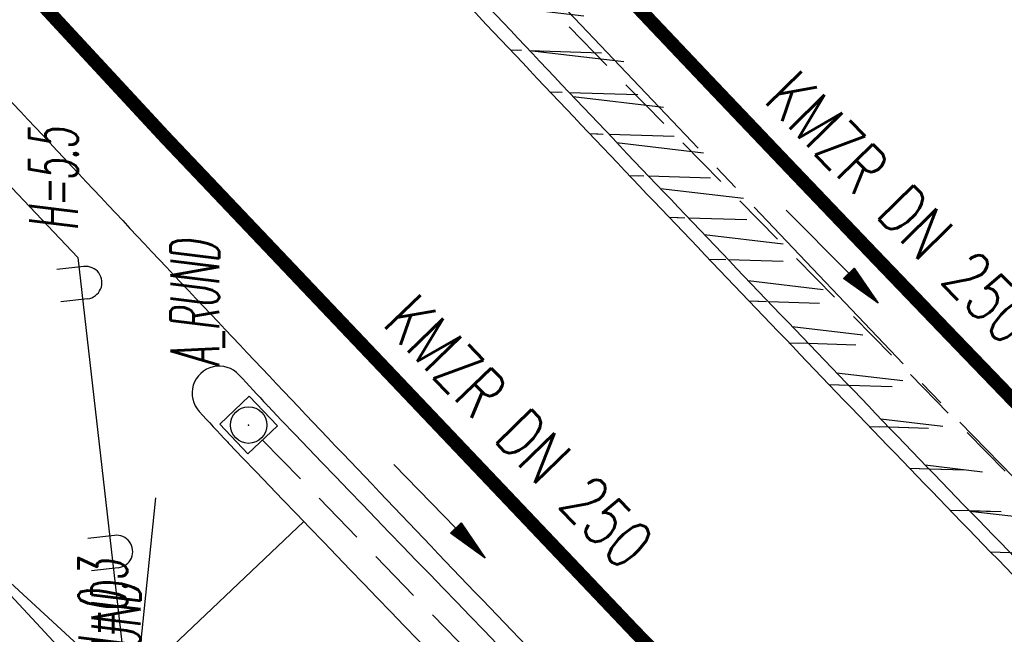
# Model space of a CAD drawing. Extents: x 448150 to 449332, y 437108 to 438384.
# Tile 123 of 172: x 448636 to 448673, y 437779 to 437801. Entities that reach past the tile are written whole.
import ezdxf
from ezdxf.enums import TextEntityAlignment as Align

# ---------------------------------------------------------------- set-up
doc = ezdxf.new("R2010")
doc.units = 0
doc.header["$LTSCALE"] = 2
doc.header["$MEASUREMENT"] = 0
for name, pattern in [('ACHSE', [5.5, 4, -0.5, 0.5, -0.5]), ('AUSGEZOGEN', [0]), ('GESTRICH-X2', [1.5, 1, -0.5])]:
    doc.linetypes.add(name, pattern=pattern)
doc.layers.get('0').update_dxf_attribs({"linetype": 'AUSGEZOGEN'})
for name, color, linetype in [('212-GRENZL-BAB', 7, 'AUSGEZOGEN'), ('ACHSETOP', 250, 'ACHSE'), ('ANMERKUNG', 7, 'CONTINUOUS'), ('BOESCHG', 250, 'AUSGEZOGEN'), ('FBRTOP', 250, 'AUSGEZOGEN'), ('KANAL', 7, 'GESTRICH-X2'), ('LAERMWAND', 1, 'AUSGEZOGEN'), ('MULDE', 250, 'AUSGEZOGEN'), ('PFEIL', 7, 'CONTINUOUS'), ('SCHLITZRINNE', 200, 'AUSGEZOGEN'), ('SCHSYMBOL', 200, 'AUSGEZOGEN'), ('TEXTO', 4, 'CONTINUOUS')]:
    doc.layers.add(name, color=color, linetype=linetype)
doc.styles.add('ROMANS', font='romans.shx', dxfattribs={"width": 0.8})
pattern_1 = [(358.2745306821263, (448649.363878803, 437806.4095815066), (0.04516585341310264, 1.49931986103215), [])]

# ---------------------------------------------------------------- blocks, each defined once
blk = doc.blocks.new('20')
blk.add_lwpolyline([(-0.7540238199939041, -0.7510624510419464), (0.7541923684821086, -0.7510624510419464), (0.7541923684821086, 0.7497802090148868), (-0.7540238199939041, 0.7497802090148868)], close=True)
blk.add_circle((0, 0), 0.675503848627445)
blk.add_point((0, 0))
blk = doc.blocks.new('LAERMR')
for p, q in [((-0.600039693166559, 0.1830825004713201), (-0.5998228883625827, -0.8169174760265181)), ((0.5999602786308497, 0.1833426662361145), (0.6001770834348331, -0.8166573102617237))]:
    blk.add_line(p, q)
blk.add_arc((-3.970726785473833e-05, 0.1832125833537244), 0.6, 0.01242200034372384, 180.0124220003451)
blk = doc.blocks.new('PFEIL2')
at = {"color": 0}
for p, q in [((0.8796887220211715, 0.0024565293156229), (-2.401395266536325, -0.0115320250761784)), ((0.8808543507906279, -0.2709205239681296), (0.8785230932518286, 0.2758335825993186)), ((0.8785230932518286, 0.2758335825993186), (2.429089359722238, 0.0090619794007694)), ((0.9110887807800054, 0.2702307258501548), (0.8785706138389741, 0.2646884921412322)), ((0.9651190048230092, 0.2609349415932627), (0.8786494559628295, 0.2461975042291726)), ((1.01914922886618, 0.2516391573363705), (0.8787282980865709, 0.2277065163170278)), ((1.073179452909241, 0.24234337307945), (0.8788071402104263, 0.2092155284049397)), ((1.127209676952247, 0.2330475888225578), (0.8788859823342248, 0.1907245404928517)), ((1.181239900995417, 0.2237518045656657), (0.8789648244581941, 0.1722335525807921)), ((1.235270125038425, 0.2144560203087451), (0.8790436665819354, 0.1537425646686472)), ((1.289300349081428, 0.2051602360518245), (0.8791225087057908, 0.1352515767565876)), ((1.34333057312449, 0.195864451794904), (0.8792013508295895, 0.1167605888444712)), ((1.397360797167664, 0.1865686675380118), (0.8792801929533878, 0.0982696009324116)), ((1.451391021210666, 0.1772728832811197), (0.8793590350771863, 0.0797786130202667)), ((1.505421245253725, 0.1679770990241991), (0.8794378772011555, 0.0612876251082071)), ((1.559451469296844, 0.1586813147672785), (0.8795167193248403, 0.0427966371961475)), ((1.613481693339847, 0.1493855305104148), (0.8795955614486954, 0.024305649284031)), ((1.66751191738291, 0.140089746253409), (0.8796744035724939, 0.005814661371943)), ((1.721542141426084, 0.1307939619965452), (0.8797532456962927, -0.0126763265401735)), ((1.775572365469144, 0.1214981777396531), (0.8798320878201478, -0.0311673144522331)), ((1.82960258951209, 0.1122023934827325), (0.8799109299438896, -0.0496583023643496)), ((1.883632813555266, 0.1029066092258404), (0.8799897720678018, -0.0681492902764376)), ((1.937663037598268, 0.0936108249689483), (0.8800686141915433, -0.08664027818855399)), ((1.991693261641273, 0.0843150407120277), (0.8801474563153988, -0.105131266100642)), ((2.045723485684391, 0.0750192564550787), (0.8802262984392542, -0.1236222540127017)), ((2.099753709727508, 0.0657234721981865), (0.8803051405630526, -0.1421132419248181)), ((2.153783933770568, 0.056427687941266), (0.8803839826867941, -0.1606042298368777)), ((2.207814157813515, 0.0471319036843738), (0.8804628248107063, -0.1790952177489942)), ((2.261844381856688, 0.0378361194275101), (0.8805416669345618, -0.1975862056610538)), ((2.31587460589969, 0.0285403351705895), (0.8806205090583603, -0.2160771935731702)), ((2.36990482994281, 0.0192445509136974), (0.8806993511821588, -0.2345681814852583)), ((2.423935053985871, 0.009948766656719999), (0.8807781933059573, -0.2530591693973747)), ((2.429089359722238, 0.0090619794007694), (0.8808543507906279, -0.2709205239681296))]:
    blk.add_line(p, q, dxfattribs=at)

msp = doc.modelspace()

# ---------------------------------------------------------------- hatches: boundary and pattern name
at = {"layer": 'SCHLITZRINNE'}
h = msp.add_hatch(dxfattribs=at)
h.set_pattern_fill('_USER', color=256, scale=1.5, angle=45, style=0, pattern_type=0)
h.set_pattern_definition([(353.2903893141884, (448535.0214528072, 437939.7289510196), (0.1752559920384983, 1.489726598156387), [])])
edge = h.paths.add_edge_path()
edge.add_arc((450110.1306910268, 439174.8855906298), 2002.144653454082, 217.6466916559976, 217.7521611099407)
edge.add_arc((450110.1306910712, 439174.8855906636), 2001.644653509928, 217.6466916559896, 217.8050314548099)
edge.add_arc((450106.0111629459, 439171.6895692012), 1996.430723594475, 217.8050312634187, 218.1638878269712)
edge.add_arc((450104.6204673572, 439170.5966182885), 1994.661945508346, 218.1638878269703, 218.5234401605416)
edge.add_arc((450102.3610331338, 439168.7978830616), 1991.77395461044, 218.5234403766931, 218.8832532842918)
edge.add_arc((450113.0802769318, 439177.4420506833), 2005.544351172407, 218.8832532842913, 219.2403848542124)
edge.add_arc((450118.7786976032, 439182.0962609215), 2012.90190994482, 219.2403848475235, 219.5968631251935)
edge.add_arc((450119.4406360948, 439182.6438030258), 2013.760958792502, 219.5968631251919, 219.9534656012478)
edge.add_arc((450109.1314138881, 439174.007603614), 2000.312389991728, 219.9534657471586, 220.3112649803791)
edge.add_arc((450102.1189203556, 439168.0582058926), 1991.116173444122, 220.3112649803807, 220.6706485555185)
edge.add_arc((450113.5814255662, 439177.9073012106), 2006.228873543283, 220.6706484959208, 221.0286759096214)
edge.add_arc((450111.6346336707, 439176.2132694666), 2003.648225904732, 221.028675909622, 221.3868683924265)
edge.add_arc((450104.9853657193, 439170.3538559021), 1994.78563646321, 221.3868683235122, 221.7458556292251)
edge.add_arc((450107.8928366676, 439172.9484951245), 1998.682499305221, 221.7458556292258, 222.1044143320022)
edge.add_arc((450110.1228680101, 439174.9637980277), 2001.688241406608, 222.1044143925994, 222.4627037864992)
edge.add_arc((450114.2325152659, 439178.7246774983), 2007.259005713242, 222.4627037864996, 222.8197621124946)
edge.add_arc((450115.8226584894, 439180.1981843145), 2009.426902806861, 222.8197620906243, 223.1766277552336)
edge.add_arc((450111.7406385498, 439176.3680447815), 2003.829326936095, 223.1766277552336, 223.5348545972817)
edge.add_arc((450104.4442216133, 439169.4355758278), 1993.7646945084, 223.5348548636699, 223.8939847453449)
edge.add_arc((450103.9872383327, 439168.9959033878), 1993.130545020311, 223.8939847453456, 224.2529103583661)
edge.add_arc((450116.3561424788, 439181.046388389), 2010.399128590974, 224.2529105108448, 224.6102912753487)
edge.add_arc((450116.7664725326, 439181.4511742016), 2010.975515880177, 224.6102912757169, 224.7212884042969)
edge.add_line((448524.848253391, 437951.9944236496), (448525.2441494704, 437952.2998189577))
h = msp.add_hatch(dxfattribs=at)
h.set_pattern_fill('_USER', color=256, scale=1.5, angle=45, style=0, pattern_type=0)
h.set_pattern_definition(pattern_1)
edge = h.paths.add_edge_path()
edge.add_arc((450115.8226584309, 439180.198184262), 2009.926902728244, 222.955100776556, 223.1766277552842)
edge.add_arc((450111.7406385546, 439176.3680447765), 2004.329326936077, 223.176627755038, 223.534854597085)
edge.add_arc((450104.4442218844, 439169.4355760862), 1994.264694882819, 223.5348548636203, 223.8939847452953)
edge.add_arc((450103.9872383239, 439168.9959033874), 1993.630545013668, 223.8939847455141, 224.2529103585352)
edge.add_arc((450116.3561426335, 439181.0463885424), 2010.899128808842, 224.252910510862, 224.6102912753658)
edge.add_arc((450116.7664725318, 439181.4511742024), 2011.475515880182, 224.6102912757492, 224.72128840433)
edge.add_arc((450110.1306910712, 439174.8855906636), 2001.644653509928, 217.6466916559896, 217.8050314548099)
edge.add_arc((450106.0111629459, 439171.6895692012), 1996.430723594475, 217.8050312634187, 218.1638878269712)
edge.add_arc((450104.6204673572, 439170.5966182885), 1994.661945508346, 218.1638878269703, 218.5234401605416)
edge.add_arc((450102.3610331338, 439168.7978830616), 1991.77395461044, 218.5234403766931, 218.8832532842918)
edge.add_arc((450113.0802769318, 439177.4420506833), 2005.544351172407, 218.8832532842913, 219.2403848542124)
edge.add_arc((450118.7786976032, 439182.0962609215), 2012.90190994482, 219.2403848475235, 219.5968631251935)
edge.add_arc((450119.4406360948, 439182.6438030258), 2013.760958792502, 219.5968631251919, 219.9534656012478)
edge.add_arc((450109.1314138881, 439174.007603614), 2000.312389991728, 219.9534657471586, 220.3112649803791)
edge.add_arc((450102.1189203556, 439168.0582058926), 1991.116173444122, 220.3112649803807, 220.6706485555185)
edge.add_arc((450113.5814255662, 439177.9073012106), 2006.228873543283, 220.6706484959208, 221.0286759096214)
edge.add_arc((450111.6346336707, 439176.2132694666), 2003.648225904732, 221.028675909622, 221.3868683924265)
edge.add_arc((450104.9853657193, 439170.3538559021), 1994.78563646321, 221.3868683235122, 221.7458556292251)
edge.add_arc((450107.8928366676, 439172.9484951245), 1998.682499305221, 221.7458556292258, 222.1044143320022)
edge.add_arc((450110.1228680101, 439174.9637980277), 2001.688241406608, 222.1044143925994, 222.4627037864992)
edge.add_arc((450114.2325152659, 439178.7246774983), 2007.259005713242, 222.4627037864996, 222.8197621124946)
edge.add_arc((450115.8226584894, 439180.1981843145), 2009.426902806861, 222.8197620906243, 223.1766277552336)
edge.add_arc((450111.7406385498, 439176.3680447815), 2003.829326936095, 223.1766277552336, 223.5348545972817)
edge.add_arc((450104.4442216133, 439169.4355758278), 1993.7646945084, 223.5348548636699, 223.8939847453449)
edge.add_arc((450103.9872383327, 439168.9959033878), 1993.130545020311, 223.8939847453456, 224.2529103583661)
edge.add_arc((450116.3561424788, 439181.046388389), 2010.399128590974, 224.2529105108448, 224.6102912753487)
edge.add_arc((450116.7664725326, 439181.4511742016), 2010.975515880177, 224.6102912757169, 224.7212884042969)
h = msp.add_hatch(dxfattribs=at)
h.set_pattern_fill('_USER', color=256, scale=1.5, angle=45, style=0, pattern_type=0)
h.set_pattern_definition(pattern_1)
edge = h.paths.add_edge_path()
edge.add_arc((450116.7664726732, 439181.4511743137), 2010.975516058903, 224.7212884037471, 224.9675874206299)
edge.add_arc((450103.943453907, 439168.6426522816), 1992.851276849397, 224.967587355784, 225.2539309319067)
edge.add_arc((450116.7664726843, 439181.4511743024), 2011.475516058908, 224.7212884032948, 224.8060374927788)
edge.add_arc((450115.8226584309, 439180.198184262), 2009.926902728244, 222.955100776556, 223.1766277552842)
edge.add_arc((450111.7406385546, 439176.3680447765), 2004.329326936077, 223.176627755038, 223.534854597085)
edge.add_arc((450104.4442218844, 439169.4355760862), 1994.264694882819, 223.5348548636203, 223.8939847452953)
edge.add_arc((450103.9872383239, 439168.9959033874), 1993.630545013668, 223.8939847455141, 224.2529103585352)
edge.add_arc((450116.3561426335, 439181.0463885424), 2010.899128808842, 224.252910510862, 224.6102912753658)
edge.add_arc((450116.7664725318, 439181.4511742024), 2011.475515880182, 224.6102912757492, 224.72128840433)
edge.add_arc((450110.1306910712, 439174.8855906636), 2001.644653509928, 217.6466916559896, 217.8050314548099)
edge.add_arc((450106.0111629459, 439171.6895692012), 1996.430723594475, 217.8050312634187, 218.1638878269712)
edge.add_arc((450104.6204673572, 439170.5966182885), 1994.661945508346, 218.1638878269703, 218.5234401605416)
edge.add_arc((450102.3610331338, 439168.7978830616), 1991.77395461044, 218.5234403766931, 218.8832532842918)
edge.add_arc((450113.0802769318, 439177.4420506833), 2005.544351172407, 218.8832532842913, 219.2403848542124)
edge.add_arc((450118.7786976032, 439182.0962609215), 2012.90190994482, 219.2403848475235, 219.5968631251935)
edge.add_arc((450119.4406360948, 439182.6438030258), 2013.760958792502, 219.5968631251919, 219.9534656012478)
edge.add_arc((450109.1314138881, 439174.007603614), 2000.312389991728, 219.9534657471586, 220.3112649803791)
edge.add_arc((450102.1189203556, 439168.0582058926), 1991.116173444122, 220.3112649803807, 220.6706485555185)
edge.add_arc((450113.5814255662, 439177.9073012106), 2006.228873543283, 220.6706484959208, 221.0286759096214)
edge.add_arc((450111.6346336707, 439176.2132694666), 2003.648225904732, 221.028675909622, 221.3868683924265)
edge.add_arc((450104.9853657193, 439170.3538559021), 1994.78563646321, 221.3868683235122, 221.7458556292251)
edge.add_arc((450107.8928366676, 439172.9484951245), 1998.682499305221, 221.7458556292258, 222.1044143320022)
edge.add_arc((450110.1228680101, 439174.9637980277), 2001.688241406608, 222.1044143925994, 222.4627037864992)
edge.add_arc((450114.2325152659, 439178.7246774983), 2007.259005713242, 222.4627037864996, 222.8197621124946)
edge.add_arc((450115.8226584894, 439180.1981843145), 2009.426902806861, 222.8197620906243, 223.1766277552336)
edge.add_arc((450111.7406385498, 439176.3680447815), 2003.829326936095, 223.1766277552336, 223.5348545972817)
edge.add_arc((450104.4442216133, 439169.4355758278), 1993.7646945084, 223.5348548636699, 223.8939847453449)
edge.add_arc((450103.9872383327, 439168.9959033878), 1993.130545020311, 223.8939847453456, 224.2529103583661)
edge.add_arc((450116.3561424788, 439181.046388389), 2010.399128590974, 224.2529105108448, 224.6102912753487)
edge.add_arc((450116.7664725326, 439181.4511742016), 2010.975515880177, 224.6102912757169, 224.7212884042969)
h = msp.add_hatch(dxfattribs=at)
h.set_pattern_fill('_USER', color=256, scale=1.5, angle=45, style=0, pattern_type=0)
h.set_pattern_definition([(0.1980866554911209, (448696.2442346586, 437758.026077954), (-0.005185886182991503, 1.499991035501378), [])])
edge = h.paths.add_edge_path()
edge.add_arc((450103.943454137, 439168.6426525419), 1992.851277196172, 225.2539309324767, 225.3265045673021)
edge.add_arc((450104.3794287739, 439169.0836245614), 1993.47138219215, 225.326504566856, 225.6855134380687)
edge.add_arc((450114.1124824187, 439179.0524163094), 2007.403687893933, 225.6855135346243, 226.0432743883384)
edge.add_arc((450116.3736194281, 439181.3974340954), 2010.661271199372, 226.0432743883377, 226.400342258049)
edge.add_arc((450108.3451864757, 439172.9666465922), 1999.019367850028, 226.4003422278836, 226.7584483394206)
edge.add_arc((450107.3588564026, 439171.9178370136), 1997.579628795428, 226.7584483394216, 227.1168978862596)
edge.add_arc((450114.2204334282, 439179.3061425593), 2007.662698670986, 227.1168979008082, 227.4744461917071)
edge.add_arc((450112.0440671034, 439176.9331811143), 2004.442835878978, 227.4744461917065, 227.8323801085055)
edge.add_arc((450107.8236874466, 439172.2734703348), 1998.155983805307, 227.8323802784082, 228.1908768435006)
edge.add_arc((450107.6633674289, 439172.0942196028), 1997.915498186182, 228.1908768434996, 228.5497477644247)
edge.add_arc((450107.0338601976, 439171.3814444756), 1996.964536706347, 228.5497477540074, 228.9087041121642)
edge.add_arc((450111.5720438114, 439176.5852576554), 2003.869229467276, 228.9087041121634, 229.2659637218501)
edge.add_arc((450119.0927358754, 439185.3183664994), 2015.394332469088, 229.2659636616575, 229.6222003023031)
edge.add_arc((450115.1341163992, 439180.6633512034), 2009.283699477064, 229.6222003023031, 229.9799192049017)
edge.add_arc((450101.8076372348, 439164.7927714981), 1988.560033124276, 229.9799192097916, 230.3394972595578)
edge.add_arc((450135.9051685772, 439205.9211021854), 2041.984570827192, 230.3394972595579, 230.6991443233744)
edge.add_arc((450015.7876965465, 439059.170701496), 1852.343100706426, 230.6991443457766, 231.0767531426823)
edge.add_arc((450440.0375489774, 439584.5130156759), 2527.600447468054, 231.0767531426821, 231.4132104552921)
edge.add_arc((449605.1761936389, 438538.2055732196), 1189.036759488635, 231.4132105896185, 231.9037650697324)
edge.add_arc((451876.5991440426, 441435.4507137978), 4870.529883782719, 231.9037650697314, 232.0541152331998)
edge.add_arc((449764.3854963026, 438726.6709472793), 1435.572195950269, 232.0541152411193, 232.3310514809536)
edge.add_arc((663048.573453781, 714993.4720216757), 350453.466018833, 232.3310514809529, 232.3318236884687)
edge.add_arc((452105.7084385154, 441751.7732129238), 5260.88459689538, 232.3318372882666, 232.3381398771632)
edge.add_arc((1083717.784073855, 1260087.557980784), 1038995.50756355, 232.3381398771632, 232.3388292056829)
edge.add_arc((362297.7477168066, 325361.768706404), 141749.6682493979, 52.33595822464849, 52.34101085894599, ccw=False)
edge.add_arc((130991.0734303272, 25697.40866004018), 520301.5223611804, 52.334581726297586, 52.33595822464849, ccw=False)
edge.add_arc((597397.7431004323, 629905.0213576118), 242982.1868703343, 232.3337962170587, 232.3367437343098)
edge.add_arc((1091510.304045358, 1270060.009055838), 1051651.236085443, 232.3367437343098, 232.3374247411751)
edge.add_arc((63904.40745671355, -61307.13840765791), 630166.9348412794, 52.33651599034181, 52.33765248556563, ccw=False)
edge.add_line((448950.6779704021, 437541.2707616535), (448965.9326858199, 437529.4960618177))
edge.add_arc((450103.9434541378, 439168.6426525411), 1993.351277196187, 225.2539309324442, 225.3265045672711)
edge.add_arc((450104.3794287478, 439169.0836245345), 1993.971382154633, 225.3265045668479, 225.6339517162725)
h = msp.add_hatch(dxfattribs=at)
h.set_pattern_fill('_USER', color=256, scale=1.5, angle=45, style=0, pattern_type=0)
h.set_pattern_definition([(1.08479702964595, (448717.7676588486, 437736.8697996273), (-0.02839822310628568, 1.499731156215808), [])])
edge = h.paths.add_edge_path()
edge.add_arc((450104.379387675, 439169.0835825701), 1993.971323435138, 225.6771355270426, 225.6855134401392)
edge.add_arc((450114.1124825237, 439179.0524164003), 2007.903688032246, 225.6855135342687, 226.043274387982)
edge.add_arc((450116.3736194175, 439181.3974340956), 2011.161271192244, 226.0432743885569, 226.3487635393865)
edge.add_arc((450103.943454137, 439168.6426525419), 1992.851277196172, 225.2539309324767, 225.3265045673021)
edge.add_arc((450104.3794287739, 439169.0836245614), 1993.47138219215, 225.326504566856, 225.6855134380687)
edge.add_arc((450114.1124824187, 439179.0524163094), 2007.403687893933, 225.6855135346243, 226.0432743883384)
edge.add_arc((450116.3736194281, 439181.3974340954), 2010.661271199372, 226.0432743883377, 226.400342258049)
edge.add_arc((450108.3451864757, 439172.9666465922), 1999.019367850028, 226.4003422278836, 226.7584483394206)
edge.add_arc((450107.3588564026, 439171.9178370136), 1997.579628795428, 226.7584483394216, 227.1168978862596)
edge.add_arc((450114.2204334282, 439179.3061425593), 2007.662698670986, 227.1168979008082, 227.4744461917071)
edge.add_arc((450112.0440671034, 439176.9331811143), 2004.442835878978, 227.4744461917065, 227.8323801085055)
edge.add_arc((450107.8236874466, 439172.2734703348), 1998.155983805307, 227.8323802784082, 228.1908768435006)
edge.add_arc((450107.6633674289, 439172.0942196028), 1997.915498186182, 228.1908768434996, 228.5497477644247)
edge.add_arc((450107.0338601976, 439171.3814444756), 1996.964536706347, 228.5497477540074, 228.9087041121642)
edge.add_arc((450111.5720438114, 439176.5852576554), 2003.869229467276, 228.9087041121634, 229.2659637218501)
edge.add_arc((450119.0927358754, 439185.3183664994), 2015.394332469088, 229.2659636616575, 229.6222003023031)
edge.add_arc((450115.1341163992, 439180.6633512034), 2009.283699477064, 229.6222003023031, 229.9799192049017)
edge.add_arc((450101.8076372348, 439164.7927714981), 1988.560033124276, 229.9799192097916, 230.3394972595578)
edge.add_arc((450135.9051685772, 439205.9211021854), 2041.984570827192, 230.3394972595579, 230.6991443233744)
edge.add_arc((450015.7876965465, 439059.170701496), 1852.343100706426, 230.6991443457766, 231.0767531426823)
edge.add_arc((450440.0375489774, 439584.5130156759), 2527.600447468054, 231.0767531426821, 231.4132104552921)
edge.add_arc((449605.1761936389, 438538.2055732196), 1189.036759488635, 231.4132105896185, 231.9037650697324)
edge.add_arc((451876.5991440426, 441435.4507137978), 4870.529883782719, 231.9037650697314, 232.0541152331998)
edge.add_arc((449764.3854963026, 438726.6709472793), 1435.572195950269, 232.0541152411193, 232.3310514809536)
edge.add_arc((663048.573453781, 714993.4720216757), 350453.466018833, 232.3310514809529, 232.3318236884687)
edge.add_arc((452105.7084385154, 441751.7732129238), 5260.88459689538, 232.3318372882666, 232.3381398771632)
edge.add_arc((1083717.784073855, 1260087.557980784), 1038995.50756355, 232.3381398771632, 232.3388292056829)
edge.add_arc((362297.7477168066, 325361.768706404), 141749.6682493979, 52.33595822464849, 52.34101085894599, ccw=False)
edge.add_arc((130991.0734303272, 25697.40866004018), 520301.5223611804, 52.334581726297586, 52.33595822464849, ccw=False)
edge.add_arc((597397.7431004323, 629905.0213576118), 242982.1868703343, 232.3337962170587, 232.3367437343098)
edge.add_arc((1091510.304045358, 1270060.009055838), 1051651.236085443, 232.3367437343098, 232.3374247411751)
edge.add_arc((63904.40745671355, -61307.13840765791), 630166.9348412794, 52.33651599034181, 52.33765248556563, ccw=False)
edge.add_line((448950.6779704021, 437541.2707616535), (448965.9326858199, 437529.4960618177))
h = msp.add_hatch(dxfattribs=at)
h.set_pattern_fill('_USER', color=256, scale=1.5, angle=45, style=0, pattern_type=0)
h.set_pattern_definition([(1.922824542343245, (448737.9662619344, 437717.583523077), (-0.05032998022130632, 1.49915539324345), [])])
edge = h.paths.add_edge_path()
edge.add_arc((450116.3736345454, 439181.3974497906), 2011.161292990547, 226.3915782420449, 226.4003422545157)
edge.add_arc((450108.3451864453, 439172.9666465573), 1999.519367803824, 226.4003422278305, 226.7584483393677)
edge.add_arc((450107.3588563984, 439171.9178370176), 1998.079628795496, 226.7584483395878, 227.1168978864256)
edge.add_arc((450114.2204334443, 439179.3061425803), 2008.162698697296, 227.1168979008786, 227.4744461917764)
edge.add_arc((450112.0440671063, 439176.9331811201), 2004.942835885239, 227.4744461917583, 227.8323801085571)
edge.add_arc((450107.8236875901, 439172.2734704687), 1998.655984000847, 227.832380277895, 228.0686533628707)
edge.add_arc((450103.943454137, 439168.6426525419), 1992.851277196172, 225.2539309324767, 225.3265045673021)
edge.add_arc((450104.3794287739, 439169.0836245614), 1993.47138219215, 225.326504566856, 225.6855134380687)
edge.add_arc((450114.1124824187, 439179.0524163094), 2007.403687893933, 225.6855135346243, 226.0432743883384)
edge.add_arc((450116.3736194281, 439181.3974340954), 2010.661271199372, 226.0432743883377, 226.400342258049)
edge.add_arc((450108.3451864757, 439172.9666465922), 1999.019367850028, 226.4003422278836, 226.7584483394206)
edge.add_arc((450107.3588564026, 439171.9178370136), 1997.579628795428, 226.7584483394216, 227.1168978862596)
edge.add_arc((450114.2204334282, 439179.3061425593), 2007.662698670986, 227.1168979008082, 227.4744461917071)
edge.add_arc((450112.0440671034, 439176.9331811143), 2004.442835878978, 227.4744461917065, 227.8323801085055)
edge.add_arc((450107.8236874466, 439172.2734703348), 1998.155983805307, 227.8323802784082, 228.1908768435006)
edge.add_arc((450107.6633674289, 439172.0942196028), 1997.915498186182, 228.1908768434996, 228.5497477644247)
edge.add_arc((450107.0338601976, 439171.3814444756), 1996.964536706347, 228.5497477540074, 228.9087041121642)
edge.add_arc((450111.5720438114, 439176.5852576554), 2003.869229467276, 228.9087041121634, 229.2659637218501)
edge.add_arc((450119.0927358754, 439185.3183664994), 2015.394332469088, 229.2659636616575, 229.6222003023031)
edge.add_arc((450115.1341163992, 439180.6633512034), 2009.283699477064, 229.6222003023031, 229.9799192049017)
edge.add_arc((450101.8076372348, 439164.7927714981), 1988.560033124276, 229.9799192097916, 230.3394972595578)
edge.add_arc((450135.9051685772, 439205.9211021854), 2041.984570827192, 230.3394972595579, 230.6991443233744)
edge.add_arc((450015.7876965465, 439059.170701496), 1852.343100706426, 230.6991443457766, 231.0767531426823)
edge.add_arc((450440.0375489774, 439584.5130156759), 2527.600447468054, 231.0767531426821, 231.4132104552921)
edge.add_arc((449605.1761936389, 438538.2055732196), 1189.036759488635, 231.4132105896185, 231.9037650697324)
edge.add_arc((451876.5991440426, 441435.4507137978), 4870.529883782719, 231.9037650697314, 232.0541152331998)
edge.add_arc((449764.3854963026, 438726.6709472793), 1435.572195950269, 232.0541152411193, 232.3310514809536)
edge.add_arc((663048.573453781, 714993.4720216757), 350453.466018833, 232.3310514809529, 232.3318236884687)
edge.add_arc((452105.7084385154, 441751.7732129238), 5260.88459689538, 232.3318372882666, 232.3381398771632)
edge.add_arc((1083717.784073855, 1260087.557980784), 1038995.50756355, 232.3381398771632, 232.3388292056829)
edge.add_arc((362297.7477168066, 325361.768706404), 141749.6682493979, 52.33595822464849, 52.34101085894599, ccw=False)
edge.add_arc((130991.0734303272, 25697.40866004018), 520301.5223611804, 52.334581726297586, 52.33595822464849, ccw=False)
edge.add_arc((597397.7431004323, 629905.0213576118), 242982.1868703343, 232.3337962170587, 232.3367437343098)
edge.add_arc((1091510.304045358, 1270060.009055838), 1051651.236085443, 232.3367437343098, 232.3374247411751)
edge.add_arc((63904.40745671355, -61307.13840765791), 630166.9348412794, 52.33651599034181, 52.33765248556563, ccw=False)
edge.add_line((448950.6779704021, 437541.2707616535), (448965.9326858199, 437529.4960618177))
h = msp.add_hatch(dxfattribs=at)
h.set_pattern_fill('_USER', color=256, scale=1.5, angle=45, style=0, pattern_type=0)
h.set_pattern_definition([(5.433360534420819, (448830.8072463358, 437635.43702097), (-0.1420319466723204, 1.49326050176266), [])])
edge = h.paths.add_edge_path()
edge.add_arc((450115.1341164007, 439180.663351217), 2009.783699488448, 229.7033177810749, 229.9799192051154)
edge.add_arc((450101.807637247, 439164.792771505), 1989.060033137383, 229.9799192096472, 230.3394972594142)
edge.add_arc((450135.9051685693, 439205.921102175), 2042.484570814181, 230.3394972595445, 230.6991443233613)
edge.add_arc((450015.7876965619, 439059.1707015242), 1852.843100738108, 230.6991443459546, 231.0767531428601)
edge.add_arc((450440.0375488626, 439584.5130155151), 2528.100447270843, 231.0767531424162, 231.2110681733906)
edge.add_arc((450103.943454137, 439168.6426525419), 1992.851277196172, 225.2539309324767, 225.3265045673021)
edge.add_arc((450104.3794287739, 439169.0836245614), 1993.47138219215, 225.326504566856, 225.6855134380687)
edge.add_arc((450114.1124824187, 439179.0524163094), 2007.403687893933, 225.6855135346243, 226.0432743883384)
edge.add_arc((450116.3736194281, 439181.3974340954), 2010.661271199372, 226.0432743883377, 226.400342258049)
edge.add_arc((450108.3451864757, 439172.9666465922), 1999.019367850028, 226.4003422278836, 226.7584483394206)
edge.add_arc((450107.3588564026, 439171.9178370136), 1997.579628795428, 226.7584483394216, 227.1168978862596)
edge.add_arc((450114.2204334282, 439179.3061425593), 2007.662698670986, 227.1168979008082, 227.4744461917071)
edge.add_arc((450112.0440671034, 439176.9331811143), 2004.442835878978, 227.4744461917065, 227.8323801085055)
edge.add_arc((450107.8236874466, 439172.2734703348), 1998.155983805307, 227.8323802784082, 228.1908768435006)
edge.add_arc((450107.6633674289, 439172.0942196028), 1997.915498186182, 228.1908768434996, 228.5497477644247)
edge.add_arc((450107.0338601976, 439171.3814444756), 1996.964536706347, 228.5497477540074, 228.9087041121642)
edge.add_arc((450111.5720438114, 439176.5852576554), 2003.869229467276, 228.9087041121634, 229.2659637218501)
edge.add_arc((450119.0927358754, 439185.3183664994), 2015.394332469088, 229.2659636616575, 229.6222003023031)
edge.add_arc((450115.1341163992, 439180.6633512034), 2009.283699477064, 229.6222003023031, 229.9799192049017)
edge.add_arc((450101.8076372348, 439164.7927714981), 1988.560033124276, 229.9799192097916, 230.3394972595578)
edge.add_arc((450135.9051685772, 439205.9211021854), 2041.984570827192, 230.3394972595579, 230.6991443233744)
edge.add_arc((450015.7876965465, 439059.170701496), 1852.343100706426, 230.6991443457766, 231.0767531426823)
edge.add_arc((450440.0375489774, 439584.5130156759), 2527.600447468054, 231.0767531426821, 231.4132104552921)
edge.add_arc((449605.1761936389, 438538.2055732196), 1189.036759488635, 231.4132105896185, 231.9037650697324)
edge.add_arc((451876.5991440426, 441435.4507137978), 4870.529883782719, 231.9037650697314, 232.0541152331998)
edge.add_arc((449764.3854963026, 438726.6709472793), 1435.572195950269, 232.0541152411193, 232.3310514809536)
edge.add_arc((663048.573453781, 714993.4720216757), 350453.466018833, 232.3310514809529, 232.3318236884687)
edge.add_arc((452105.7084385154, 441751.7732129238), 5260.88459689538, 232.3318372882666, 232.3381398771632)
edge.add_arc((1083717.784073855, 1260087.557980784), 1038995.50756355, 232.3381398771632, 232.3388292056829)
edge.add_arc((362297.7477168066, 325361.768706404), 141749.6682493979, 52.33595822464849, 52.34101085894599, ccw=False)
edge.add_arc((130991.0734303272, 25697.40866004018), 520301.5223611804, 52.334581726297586, 52.33595822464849, ccw=False)
edge.add_arc((597397.7431004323, 629905.0213576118), 242982.1868703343, 232.3337962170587, 232.3367437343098)
edge.add_arc((1091510.304045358, 1270060.009055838), 1051651.236085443, 232.3367437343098, 232.3374247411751)
edge.add_arc((63904.40745671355, -61307.13840765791), 630166.9348412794, 52.33651599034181, 52.33765248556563, ccw=False)
edge.add_line((448950.6779704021, 437541.2707616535), (448965.9326858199, 437529.4960618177))

# ---------------------------------------------------------------- linework, layer by layer
at = {"layer": '212-GRENZL-BAB', "flags": 128}
msp.add_lwpolyline([(448609.3896494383, 437808.7901607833), (448647.2395272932, 437767.9999906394)], dxfattribs=at)
at = {"layer": 'ACHSETOP', "flags": 128}
msp.add_lwpolyline([(448380.2407538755, 438171.8989118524), (448383.346, 438166.505), (448396.089, 438144.997), (448409.099, 438123.649), (448422.375, 438102.466), (448435.915, 438081.45), (448449.717, 438060.605), (448463.778, 438039.935), (448478.096, 438019.441), (448492.67, 437999.129), (448507.496, 437979), (448522.573, 437959.057), (448537.8970000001, 437939.305), (448553.468, 437919.746), (448569.282, 437900.384), (448585.336, 437881.22), (448601.629, 437862.258), (448618.157, 437843.502), (448634.919, 437824.954), (448651.911, 437806.617), (448669.131, 437788.493), (448686.577, 437770.586), (448704.244, 437752.899), (448722.132, 437735.434), (448740.236, 437718.194), (448758.555, 437701.181), (448777.084, 437684.399), (448795.822, 437667.85), (448814.766, 437651.536), (448833.911, 437635.46), (448853.257, 437619.625), (448872.798, 437604.033), (448888.336, 437591.917), (448892.529, 437588.68), (448912.32, 437573.405), (448932.11, 437558.129), (448951.9, 437542.854), (449011.271, 437497.027), (449090.432, 437435.925), (449169.594, 437374.823), (449183.7020855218, 437363.9332139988)], dxfattribs=at)
at = {"layer": 'BOESCHG'}
for p, q in [((448640.4009487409, 437776.515486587), (448626.0654553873, 437789.7138281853)), ((448640.6493694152, 437776.7243217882), (448641.3712966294, 437783.7056751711))]:
    msp.add_line(p, q, dxfattribs=at)
at = {"layer": 'BOESCHG', "flags": 128}
msp.add_lwpolyline([(448640.309, 437776.634), (448646.8326278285, 437782.8322383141)], dxfattribs=at)
at = {"layer": 'FBRTOP'}
for points in [[(448962.2872515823, 437556.3115259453, -1.522656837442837e-06), (448991.9728388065, 437533.39795862, 9.950078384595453e-07), (449021.6584260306, 437510.4843912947, 4.046808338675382e-07), (449059.5237426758, 437481.2572631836, 3.71065800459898e-07), (449100.8193824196, 437449.3824249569, 2.481725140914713e-06), (449140.4003413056, 437418.8314566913, -3.055097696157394e-06), (449179.9813001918, 437388.2804884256, -1.710758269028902e-06), (449197.089015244, 437375.0754632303, 3.82190209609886e-06)], [(448881.9877413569, 437575.0255367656, 2.987948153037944e-06), (448891.8840349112, 437567.3874242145, -2.204526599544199e-05), (448901.7803284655, 437559.7493116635, -6.005538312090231e-06), (448911.6749453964, 437552.1116073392, 1.286102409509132e-05), (448921.5695623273, 437544.473903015, 2.971727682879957e-06), (448931.4647785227, 437536.8362361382, -4.95882751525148e-06), (448941.359994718, 437529.1985692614, -4.332010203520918e-07), (448949.8080183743, 437522.6777790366, 9.94997030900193e-07)], [(448525.8124890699, 437926.7668060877, 0.001271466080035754), (448532.1587585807, 437918.753413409, 0.001570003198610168), (448540.0396239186, 437908.9176638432, 0.001558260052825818), (448547.9770606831, 437899.1373418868, 0.001555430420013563), (448555.9897991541, 437889.3889365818, 0.001555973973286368), (448564.0693317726, 437879.6830285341, 0.001561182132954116), (448572.182061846, 437870.0598894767, 0.001568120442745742), (448580.3533691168, 437860.4894590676, 0.00156218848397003), (448588.6156875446, 437850.9342275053, 0.001562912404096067), (448596.9306789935, 437841.4386884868, 0.001566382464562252), (448605.2863841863, 437832.0162951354, 0.001564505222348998), (448613.707300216, 437822.6393098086, 0.001563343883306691), (448622.1930095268, 437813.308259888, 0.001557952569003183), (448630.7310683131, 437804.036591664, 0.001557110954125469), (448639.3313705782, 437794.8133136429, 0.001563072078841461), (448647.9979685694, 437785.6344504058, 0.001567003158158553), (448656.6999722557, 437776.5329108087, 0.001445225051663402), (448664.7735481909, 437768.1898621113, 0.001559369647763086)], [(448574.504528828, 437920.8030168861, 0.001555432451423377), (448582.3815602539, 437911.2197146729, 0.001555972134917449), (448590.3241924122, 437901.6782646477, 0.001561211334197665), (448598.2993013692, 437892.2183697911, 0.001568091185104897), (448606.3318604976, 437882.8104456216, 0.001562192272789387), (448614.4537137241, 437873.4176598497, 0.001562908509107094), (448622.6273769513, 437864.0835147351, 0.001566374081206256), (448630.8410851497, 437854.8212453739, 0.001564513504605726), (448639.1188913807, 437845.6036175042, 0.001563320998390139), (448647.4605558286, 437836.4309612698, 0.001557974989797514), (448655.853847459, 437827.3164980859, 0.001557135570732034), (448664.308315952, 437818.249618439, 0.001563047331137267), (448672.8277469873, 437809.2266218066, 0.001566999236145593), (448681.3818679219, 437800.2797545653, 0.001566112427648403), (448689.9842994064, 437791.3944981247, 0.001559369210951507), (448698.6795427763, 437782.5249991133, 0.00155900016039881), (448707.430366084, 437773.7094662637, 0.0015660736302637), (448716.1963437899, 437764.9883681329, 0.0004694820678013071), (448718.8356771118, 437762.383841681, 0.001561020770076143)], [(448902.9174867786, 437602.1365724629, 3.032821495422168e-06), (448912.8122047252, 437594.4996761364, -2.204753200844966e-05)], [(448942.4976777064, 437571.5861970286, 2.971114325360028e-06), (448952.3924646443, 437563.9488614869, -4.958978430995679e-06)]]:
    msp.add_lwpolyline(points, format="xyb", dxfattribs=at)
at = {"layer": 'FBRTOP', "const_width": 0.5}
for points in [[(448933.3320797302, 437559.7121996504, 2.971381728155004e-06), (448943.2270546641, 437552.0747189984, -4.95891396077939e-06), (448953.1220295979, 437544.4372383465, -1.522580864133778e-06), (448982.8075398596, 437521.5237304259, 9.950021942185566e-07), (449012.4930501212, 437498.6102225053, 4.808282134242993e-07), (449050.3580322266, 437469.3833618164, 4.408802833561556e-07), (449091.6540449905, 437437.5082264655, 2.481723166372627e-06), (449131.2350401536, 437406.957230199, -3.055103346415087e-06), (449170.8160353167, 437376.4062339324, -1.446089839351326e-06), (449185.2770817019, 437365.2441195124, 3.821904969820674e-06)], [(448960.466454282, 437553.9525838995, -1.522656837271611e-06), (448990.1520271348, 437531.0390276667)], [(449098.9985865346, 437447.0234818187, 2.481725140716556e-06), (449138.5795705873, 437416.4724941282, -3.055097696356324e-06), (449178.1605033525, 437385.9215460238, -1.658163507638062e-06), (449194.7424426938, 437373.1223569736, 3.821902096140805e-06)], [(448526.2902941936, 437957.4976299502, 0.001125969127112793), (448531.7893117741, 437950.3765710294, 0.001565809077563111), (448539.4695164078, 437940.5408597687, 0.001568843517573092), (448547.2193559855, 437930.7432212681, 0.001569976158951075), (448555.0249131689, 437921.0014592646, 0.00155828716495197), (448562.88665957, 437911.3144000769, 0.001555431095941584), (448570.8231247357, 437901.6587899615, 0.001555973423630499), (448578.8257133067, 437892.0453145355, 0.00156119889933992), (448586.8610942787, 437882.5139258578, 0.001568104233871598), (448594.9544190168, 437873.0348310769, 0.00156219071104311), (448603.1377898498, 437863.5709011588, 0.001562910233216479), (448611.3733486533, 437854.1660725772, 0.001566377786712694), (448619.6492453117, 437844.8336759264, 0.001564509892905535), (448627.9897273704, 437835.5462564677, 0.001563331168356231), (448636.3944771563, 437826.3042307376, 0.001557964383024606), (448644.8511704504, 437817.1209186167, 0.001557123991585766), (448653.3695077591, 437807.9855433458, 0.001563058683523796), (448661.9533914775, 437798.8942839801, 0.001567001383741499), (448670.5722785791, 437789.8796770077, 0.001566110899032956), (448679.2398020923, 437780.9271885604, 0.001559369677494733), (448688.000828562, 437771.990588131, 0.001095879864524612), (448694.1928744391, 437765.7411875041, 0.001566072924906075)], [(448901.0967562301, 437599.777578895, 3.032821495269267e-06), (448910.9915027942, 437592.1406604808, -2.204753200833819e-05)], [(448893.7511749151, 437590.2631261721, 3.013003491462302e-06), (448903.6465829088, 437582.6256971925, -2.204653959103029e-05)], [(448940.6768897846, 437569.2272477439, 2.971114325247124e-06), (448950.5717047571, 437561.5898905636, -4.95897843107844e-06)]]:
    msp.add_lwpolyline(points, format="xyb", dxfattribs=at)
msp.add_lwpolyline([(448369.3195632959, 438162.8089539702), (448371.2566589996, 438159.4441567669), (448384.0887360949, 438137.7858098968), (448397.1897054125, 438116.2885391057), (448410.5587024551, 438094.9571543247), (448424.1935223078, 438073.7939804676), (448438.0922064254, 438052.8029595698), (448452.2514923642, 438031.9884769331), (448466.6698147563, 438011.3508809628), (448481.3459252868, 437990.8965680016), (448496.2755179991, 437970.6269219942), (448511.457993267, 437950.5444052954), (448526.8893851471, 437930.6539816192), (448542.5696078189, 437910.9577851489), (448558.4941268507, 437891.4604702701), (448574.6603400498, 437872.1625189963), (448591.0674710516, 437853.0676918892), (448607.7112828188, 437834.1802685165), (448624.5906599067, 437815.5023848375), (448641.7014456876, 437797.0371965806), (448659.0420499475, 437778.7862609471), (448669.6390766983, 437767.9092141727)], dxfattribs=at)
at = {"layer": 'KANAL'}
for p, q in [((448646.1250000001, 437811.8129999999), (448686.438, 437770.75)), ((448645.3130000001, 437785.8439999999), (448673.1879999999, 437757.156))]:
    msp.add_line(p, q, dxfattribs=at)
at = {"layer": 'LAERMWAND'}
msp.add_lwpolyline([(448494.8250000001, 437961.437), (448496.0459090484, 437962.4004354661), (448524.118, 437926.309), (448522.96, 437925.002), (448526.208, 437922.52), (448543.7879999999, 437901.008), (448559.097, 437882.59), (448589.113, 437847.674), (448622.084, 437809.907), (448638.486, 437792.583), (448640.309, 437776.634)], dxfattribs=at)
at = {"layer": 'MULDE'}
for points in [[(448644.4390034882, 437788.2521456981, 0.0002164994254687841), (448645.4760202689, 437787.1323372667, 0.004328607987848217), (448645.5165357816, 437787.0893771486, 0.001493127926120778), (448661.4655223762, 437770.5677616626, 0.0003232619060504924), (448663.725473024, 437768.2436264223, 0.0001638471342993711)], [(448642.9709965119, 437786.8938543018, 0.0002164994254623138), (448644.00919012, 437785.7727750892, 0.004328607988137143), (448644.0734642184, 437785.7046228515, 0.001493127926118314), (448660.0307469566, 437769.1744133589, 0.0001102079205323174), (448660.8014963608, 437768.3810979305, 0.001481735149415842)]]:
    msp.add_lwpolyline(points, format="xyb", dxfattribs=at)
msp.add_arc((448643.705, 437787.573), 1, 42.77692089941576, 222.7769209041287, dxfattribs=at)
at = {"layer": 'SCHLITZRINNE'}
for points in [[(448891.3068250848, 437587.0968738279, 3.007763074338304e-06), (448901.2024170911, 437579.4593028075, -2.20462761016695e-05), (448911.0980090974, 437571.8217317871, -6.006107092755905e-06), (448920.9929646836, 437564.1837660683, 1.286097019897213e-05), (448930.8879202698, 437556.5458003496, 2.971453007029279e-06), (448940.782945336, 437548.9082810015, -4.958895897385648e-06), (448950.6779704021, 437541.2707616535, -7.824477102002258e-07), (448965.9326858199, 437529.4960618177, 9.950013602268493e-07)], [(448525.2441494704, 437952.2998189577, 0.000690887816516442), (448528.6288751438, 437947.9245785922, 0.001565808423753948), (448536.3244835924, 437938.0691402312, 0.001568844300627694), (448544.0898811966, 437928.2518326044, 0.001569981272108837), (448551.9110868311, 437918.4905407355, 0.001558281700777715), (448559.7885610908, 437908.7841022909, 0.001555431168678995), (448567.7408752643, 437899.1092100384, 0.001555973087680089), (448575.7594522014, 437889.476527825, 0.001561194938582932), (448583.8109057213, 437879.9260741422, 0.001568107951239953), (448591.920434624, 437870.4280005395, 0.001562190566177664), (448600.1202101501, 437860.9450988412, 0.001562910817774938), (448608.372274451, 437851.5214213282, 0.001566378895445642), (448616.6647546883, 437842.1703240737, 0.001564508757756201), (448625.0219502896, 437832.8642935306, 0.001563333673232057), (448633.4435228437, 437823.6037692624, 0.001557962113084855), (448641.9171232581, 437814.4020974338, 0.00155712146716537), (448650.4524922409, 437805.2484566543, 0.00156306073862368), (448659.0535633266, 437796.1389938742, 0.001567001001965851), (448667.6897214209, 437787.1063229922, 0.001566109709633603), (448676.3746027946, 437778.135905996, 0.001559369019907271), (448685.1531714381, 437769.181411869, 0.000484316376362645), (448687.8917974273, 437766.4106488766, 0.00156607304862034)], [(448644.7814428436, 437810.5836777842, 0.0009665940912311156), (448650.0878683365, 437804.9063318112, 0.001563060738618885), (448658.6910855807, 437795.7945960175, 0.001567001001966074), (448667.3294094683, 437786.7596599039, 0.001566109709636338), (448676.0164695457, 437777.7869925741, 0.00155936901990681), (448684.7972214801, 437768.8302714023, 0.0004843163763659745), (448687.536528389, 437766.0588194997, 0.0004843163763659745)]]:
    msp.add_lwpolyline(points, format="xyb", dxfattribs=at)

# ---------------------------------------------------------------- block references
at = {"layer": 'LAERMWAND', "rotation": 276.5207136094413}
for p in [(448638.5939331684, 437791.638717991), (448639.7295571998, 437781.7034093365)]:
    msp.add_blockref('LAERMR', p, dxfattribs=at)
at = {"layer": 'PFEIL'}
for p, rotation in [((448666.3485381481, 437792.6324682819), 314.4930999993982), ((448651.8365448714, 437783.2214714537), 314.1607999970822)]:
    msp.add_blockref('PFEIL2', p, dxfattribs=dict(at, rotation=rotation))
at = {"layer": 'SCHSYMBOL', "rotation": 313.4579}
msp.add_blockref('20', (448644.795, 437786.3970000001), dxfattribs=at)

# ---------------------------------------------------------------- texts
at = {"layer": 'ANMERKUNG', "style": 'ROMANS', "oblique": 7, "width": 0.5}
for s, p in [('H=5.5', (448638.486, 437793.583)), ('A_RUND', (448643.705, 437788.573)), ('H=0.3', (448640.309, 437777.634)), ('RUND', (448640.795, 437777.246))]:
    msp.add_text(s, height=1.8, rotation=90, dxfattribs=at).set_placement(p)
at = {"layer": 'TEXTO', "style": 'ROMANS', "width": 0.75}
for rotation, p in [(314.4930999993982, (448668.2544230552, 437793.8020167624)), (314.1607999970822, (448654.1400716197, 437785.5274431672))]:
    msp.add_text('KMZR DN 250', height=1.8, rotation=rotation, dxfattribs=at).set_placement(p, align=Align.CENTER)

doc.saveas('drawing.dxf')
